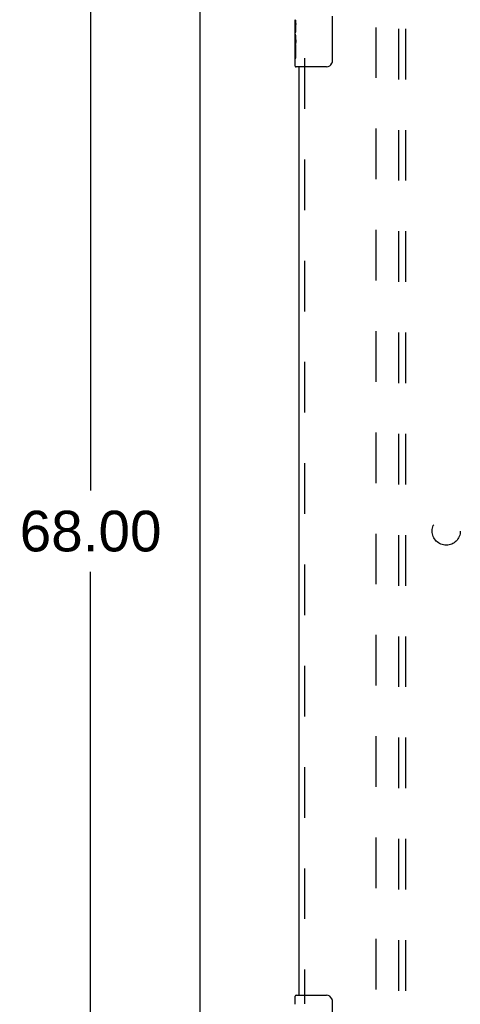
# Model space of a CAD drawing. Header units: inches. Extents: x 0 to 164, y 0 to 106.
# Tile 3 of 17: x 48 to 56, y 31 to 49. Entities that reach past the tile are written whole.
import ezdxf

# ---------------------------------------------------------------- set-up
doc = ezdxf.new("R2010")
doc.units = ezdxf.units.IN
doc.header["$LTSCALE"] = 8.999375
doc.header["$MEASUREMENT"] = 0
doc.linetypes.add('HIDDEN', pattern=[0.2, 0.1, -0.1])
doc.layers.get('0').update_dxf_attribs({"linetype": 'CONTINUOUS'})
for name, color, linetype in [('DEFAULT_2', 8, 'HIDDEN'), ('DIMENSIONS', 7, 'CONTINUOUS'), ('DOOR_ASSEMBLY', 7, 'CONTINUOUS'), ('SUBPANEL', 7, 'CONTINUOUS')]:
    doc.layers.add(name, color=color, linetype=linetype)
doc.styles.get("Standard").update_dxf_attribs({"font": 'arial.ttf'})
doc.dimstyles.new('DIMSTYLE_1', dxfattribs={"dimtxt": 0.721875, "dimasz": 0.9625, "dimexe": 0.09, "dimexo": 0.07, "dimgap": 0.0375, "dimtad": 0, "dimtih": 1, "dimtoh": 1, "dimzin": 4, "dimdsep": 46, "dimtxsty": 'Standard', "dimblk": '_FILLED', "dimblk1": '_FILLED', "dimblk2": '_FILLED', "dimcen": 0.09, "dimadec": 3, "dimazin": 1, "dimtfac": 1, "dimtdec": 3, "dimtofl": 0, "dimtmove": 0, "dimatfit": 3, "dimldrblk": '_FILLED', "dimfxl": 0, "dimtolj": 1, "dimtzin": 4, "dimarcsym": 0})

# ---------------------------------------------------------------- blocks, each defined once
blk = doc.blocks.new('_FILLED')
at = {"color": 0, "linetype": 'ByBlock'}
blk.add_solid([(0, 0), (-1, 0.2), (-1, -0.2)], dxfattribs=at)
blk = doc.blocks.new('*D14')
at = {"layer": 'DIMENSIONS', "color": 2, "linetype": 'Continuous'}
for p, q in [((51.03, 73.563), (48.775, 73.563)), ((49.641, 73.563), (49.641, 40.285)), ((49.641, 5.563), (49.641, 38.841)), ((51.03, 5.563), (48.775, 5.563))]:
    blk.add_line(p, q, dxfattribs=at)
at = {"layer": 'DIMENSIONS', "color": 2, "linetype": 'Continuous', "xscale": 0.9625, "yscale": 0.9625, "zscale": 0.9625}
for p, rotation in [((49.641, 73.563), 90), ((49.641, 5.563), 270)]:
    blk.add_blockref('_FILLED', p, dxfattribs=dict(at, rotation=rotation))
at = {"layer": 'DIMENSIONS', "color": 2, "linetype": 'Continuous', "insert": (49.641, 39.924), "char_height": 0.7219, "width": 2.52254, "attachment_point": 2, "line_spacing_factor": 0.9}
blk.add_mtext('68.00', dxfattribs=at)

msp = doc.modelspace()

# ---------------------------------------------------------------- linework, layer by layer
at = {"color": 3, "linetype": 'Continuous'}
msp.add_line((51.592, 5.667), (51.592, 73.459), dxfattribs=at)
at = {"layer": 'DEFAULT_2', "color": 8, "linetype": 'HIDDEN'}
msp.add_line((54.717, 70.115), (54.717, 9.011), dxfattribs=at)
at = {"layer": 'DOOR_ASSEMBLY', "color": 7, "linetype": 'Continuous'}
for p, q in [((53.282, 48.395), (53.282, 48.652)), ((53.937, 48.713), (53.937, 47.913)), ((53.288, 48.596), (53.282, 48.596)), ((53.289, 48.428), (53.289, 48.565)), ((53.282, 48.428), (53.289, 48.428)), ((53.282, 47.828), (53.282, 48.392)), ((53.284, 48.365), (53.282, 48.365)), ((53.282, 48.234), (53.288, 48.234)), ((53.282, 48.198), (53.289, 48.198)), ((53.282, 48.135), (53.289, 48.135)), ((53.289, 47.967), (53.289, 48.198)), ((53.282, 47.967), (53.289, 47.967)), ((53.837, 47.813), (53.297, 47.813)), ((53.282, 31.152), (53.282, 31.298)), ((53.297, 31.313), (53.837, 31.313)), ((53.937, 31.213), (53.937, 30.413))]:
    msp.add_line(p, q, dxfattribs=at)
at = {"layer": 'DOOR_ASSEMBLY', "color": 8, "linetype": 'HIDDEN'}
msp.add_line((53.446, 47.968), (53.446, 31.158), dxfattribs=at)
at = {"layer": 'DOOR_ASSEMBLY', "color": 3, "linetype": 'Continuous'}
msp.add_line((53.342, 47.813), (53.342, 31.313), dxfattribs=at)
at = {"layer": 'DOOR_ASSEMBLY', "color": 7, "linetype": 'Continuous'}
for points in [[(53.282, 48.652), (53.282, 48.649), (53.283, 48.644), (53.283, 48.639), (53.284, 48.632), (53.285, 48.625), (53.286, 48.618), (53.287, 48.61), (53.287, 48.601)], [(53.287, 48.601), (53.288, 48.592), (53.289, 48.583), (53.289, 48.574), (53.289, 48.565)], [(53.282, 48.395), (53.282, 48.386), (53.283, 48.377), (53.284, 48.367)], [(53.284, 48.367), (53.284, 48.357), (53.285, 48.345), (53.286, 48.334), (53.287, 48.322), (53.288, 48.309), (53.289, 48.297), (53.289, 48.284), (53.289, 48.271), (53.289, 48.258), (53.289, 48.245), (53.288, 48.233), (53.287, 48.221), (53.286, 48.209)], [(53.937, 47.913), (53.937, 47.907), (53.936, 47.9), (53.935, 47.894), (53.934, 47.888), (53.932, 47.883), (53.93, 47.877)], [(53.93, 31.249), (53.932, 31.243), (53.934, 31.238), (53.935, 31.232), (53.936, 31.226), (53.937, 31.219), (53.937, 31.213)]]:
    msp.add_lwpolyline(points, dxfattribs=at)
for centre, radius, start, end in [((53.297, 47.828), 0.015, 180, 270), ((53.837, 47.913), 0.1, 270, 338.8001), ((53.297, 31.298), 0.015, 90, 180), ((53.837, 31.213), 0.1, 21.1999, 90)]:
    msp.add_arc(centre, radius, start, end, dxfattribs=at)
msp.add_ellipse((53.545, 48.229), major_axis=(0.263, 0), ratio=0.432808, start_param=-3.141593, end_param=-2.961605, dxfattribs=at)
at = {"layer": 'SUBPANEL', "color": 8, "linetype": 'HIDDEN'}
for p, q in [((55.123, 11.594), (55.123, 67.532)), ((55.248, 11.594), (55.248, 67.532))]:
    msp.add_line(p, q, dxfattribs=at)
msp.add_circle((55.967, 39.563), 0.25, dxfattribs=at)

# ---------------------------------------------------------------- dimensions: what is measured, and where the dimension line sits
at = {"layer": 'DIMENSIONS', "color": 2, "linetype": 'Continuous'}
dim = msp.add_linear_dim(base=(49.641, 5.563), p1=(51.1, 73.563), p2=(51.1, 5.563), angle=270, dimstyle='DIMSTYLE_1', dxfattribs=at)
dim.commit()
dim.dimension.update_dxf_attribs({"geometry": '*D14', "text_midpoint": (49.635, 39.559), "dimtype": 160})

doc.saveas('drawing.dxf')
